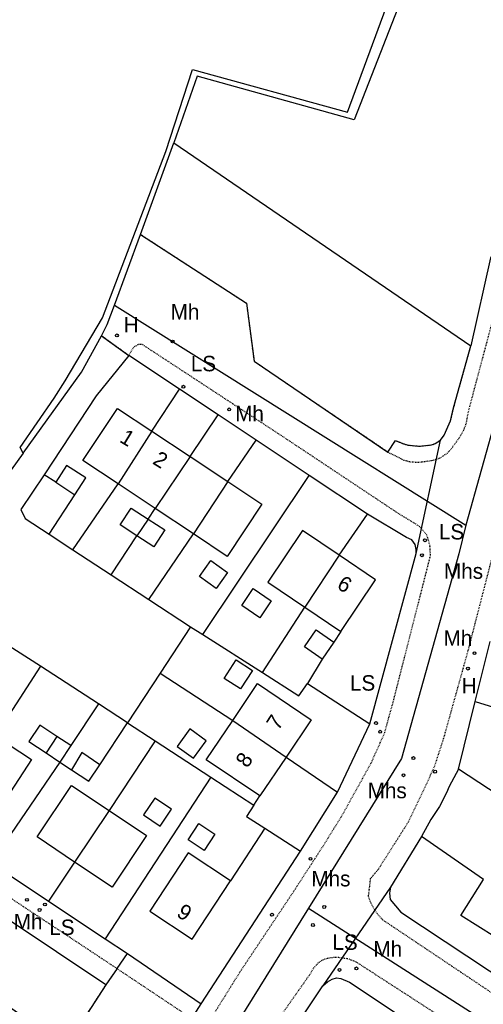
# Model space of a CAD drawing. Header units: metres. Extents: x 611948 to 1225781, y 656699 to 1316021.
# Tile 110 of 169: x 613374 to 613434, y 658484 to 658611. Entities that reach past the tile are written whole.
import ezdxf

# ---------------------------------------------------------------- set-up
doc = ezdxf.new("R2010")
doc.units = ezdxf.units.M
doc.linetypes.add('4696-12$0$PECK', pattern=[0.2, 0.1, -0.1])
for name, color, linetype in [('4696-12$0$BLD_INN_W', 253, 'Continuous'), ('4696-12$0$BLD_OTL_S', 253, 'Continuous'), ('4696-12$0$GEN_LIN_D', 253, 'Continuous'), ('4696-12$0$GEN_PCK_D', 253, '4696-12$0$PECK'), ('4696-12$0$OTHER_SYM', 253, 'Continuous'), ('4696-12$0$POLE_SYMB', 253, 'Continuous'), ('4696-12$0$ROADS', 253, 'Continuous'), ('4696-12$0$ROADS_CTR', 253, 'Continuous'), ('4696-12$0$ROADS_PCK', 253, '4696-12$0$PECK')]:
    doc.layers.add(name, color=color, linetype=linetype)
doc.styles.add('4696-12$0$STANDARD', font='txt')

# ---------------------------------------------------------------- blocks, each defined once
blk = doc.blocks.new('4696-12$0$13', base_point=(160450.170478, 242323.105036))
blk.add_circle((160450.170478, 242323.105036), 0.187958)
blk = doc.blocks.new('4696-12')
at = {"layer": '4696-12$0$BLD_INN_W', "flags": 128}
for points in [[(613391.549, 658558.151), (613387.17, 658551.335)], [(613396.49, 658554.87), (613391.964, 658548.151)], [(613379.1, 658551.555), (613381.563, 658549.911)], [(613401.368, 658551.631), (613396.927, 658544.856)], [(613391.073, 658546.768), (613389.591, 658544.623)], [(613415.79, 658542.097), (613411.372, 658535.372)], [(613402.028, 658520.717), (613408.938, 658515.991)], [(613379.267, 658518.655), (613377.864, 658516.514)], [(613381.045, 658517.472), (613379.636, 658515.335)], [(613384.801, 658514.995), (613382.484, 658516.571), (613381.132, 658514.341)], [(613386.01, 658509.077), (613381.558, 658502.391)]]:
    blk.add_lwpolyline(points, dxfattribs=at)
at = {"layer": '4696-12$0$BLD_OTL_S', "flags": 128}
for points in [[(613387.17, 658551.335), (613382.622, 658554.354), (613387.104, 658561.102), (613391.549, 658558.151)], [(613391.549, 658558.151), (613387.17, 658551.335)], [(613391.549, 658558.151), (613396.49, 658554.87)], [(613396.49, 658554.87), (613391.964, 658548.151)], [(613396.49, 658554.87), (613401.368, 658551.631)], [(613381.563, 658549.911), (613382.991, 658552.11), (613380.509, 658553.723), (613379.1, 658551.555)], [(613377.617, 658552.519), (613374.585, 658548.027), (613375.145, 658546.846), (613378.262, 658544.83)], [(613379.1, 658551.555), (613377.617, 658552.519)], [(613391.964, 658548.151), (613387.17, 658551.335)], [(613401.368, 658551.631), (613405.769, 658548.71), (613401.288, 658541.96), (613396.927, 658544.856)], [(613401.368, 658551.631), (613396.927, 658544.856)], [(613378.262, 658544.83), (613381.563, 658549.911)], [(613389.591, 658544.623), (613387.436, 658546.018), (613388.852, 658548.205), (613391.073, 658546.768)], [(613396.927, 658544.856), (613391.964, 658548.151)], [(613391.073, 658546.768), (613393.225, 658545.376), (613391.808, 658543.187), (613389.591, 658544.623)], [(613391.073, 658546.768), (613389.591, 658544.623)], [(613415.79, 658542.097), (613411.048, 658545.296), (613406.549, 658538.624), (613411.372, 658535.372)], [(613415.79, 658542.097), (613411.372, 658535.372)], [(613416.008, 658532.246), (613420.506, 658538.917), (613415.79, 658542.097)], [(613399.187, 658541.409), (613401.348, 658539.866), (613399.866, 658537.788), (613397.704, 658539.331), (613399.187, 658541.409)], [(613404.662, 658537.786), (613406.999, 658536.2), (613405.519, 658534.022), (613403.183, 658535.609), (613404.662, 658537.786)], [(613411.372, 658535.372), (613416.008, 658532.246)], [(613413.611, 658528.668), (613411.31, 658530.267), (613412.826, 658532.449), (613415.126, 658530.85)], [(613415.126, 658530.85), (613413.611, 658528.668)], [(613402.473, 658528.562), (613404.592, 658527.198), (613403.043, 658524.794), (613400.924, 658526.159), (613402.473, 658528.562)], [(613402.028, 658520.717), (613405.237, 658525.484), (613412.181, 658520.811), (613408.938, 658515.991)], [(613384.651, 658522.891), (613381.045, 658517.472)], [(613388.396, 658520.398), (613384.651, 658522.891)], [(613384.801, 658514.995), (613388.396, 658520.398)], [(613405.544, 658510.948), (613398.6, 658515.621), (613402.028, 658520.717)], [(613402.028, 658520.717), (613408.938, 658515.991)], [(613379.267, 658518.655), (613377.064, 658520.121), (613375.646, 658517.991), (613377.864, 658516.514)], [(613396.468, 658519.621), (613394.826, 658517.371), (613396.925, 658515.838), (613398.568, 658518.09), (613396.468, 658519.621)], [(613371.284, 658518.741), (613375.973, 658515.654), (613371.524, 658508.896), (613366.807, 658512.001)], [(613381.045, 658517.472), (613379.267, 658518.655)], [(613377.864, 658516.514), (613379.636, 658515.335)], [(613381.045, 658517.472), (613379.636, 658515.335)], [(613379.636, 658515.335), (613381.132, 658514.341)], [(613408.938, 658515.991), (613405.544, 658510.948)], [(613381.132, 658514.341), (613383.372, 658512.849), (613384.801, 658514.995)], [(613381.558, 658502.391), (613376.685, 658505.647), (613381.148, 658512.326), (613386.01, 658509.077)], [(613392.646, 658507.04), (613394.11, 658509.231), (613391.935, 658510.683), (613390.472, 658508.493), (613392.646, 658507.04)], [(613386.01, 658509.077), (613390.869, 658505.83), (613386.406, 658499.152), (613381.558, 658502.391)], [(613386.01, 658509.077), (613381.558, 658502.391)], [(613398.309, 658503.907), (613396.233, 658505.279), (613397.615, 658507.368), (613399.69, 658505.995), (613398.309, 658503.907)], [(613401.738, 658499.956), (613396.257, 658503.581), (613391.274, 658496.046), (613396.754, 658492.421), (613401.738, 658499.956)], [(613441.119, 658496.044), (613438.134, 658491.331), (613431.55, 658495.501), (613434.498, 658500.158)]]:
    blk.add_lwpolyline(points, dxfattribs=at)
at = {"layer": '4696-12$0$GEN_LIN_D', "flags": 128}
for points in [[(613478.574, 658683.632), (613474.007, 658639.452), (613473.848, 658638.752), (613458.911, 658616.026), (613440.06, 658587.513), (613435.407, 658580.605), (613432.859, 658569.209)], [(613374.91, 658555.3), (613374.51, 658556.064), (613378.896, 658562.423), (613380.321, 658564.664), (613385.173, 658572.822), (613393.342, 658594.364), (613396.795, 658604.957), (613416.883, 658599.449), (613428.807, 658631.716), (613431.583, 658640.719), (613435.179, 658652.914), (613439.049, 658666.538), (613439.386, 658672.004)], [(613440.639, 658671.68), (613441.45, 658671.437), (613440.065, 658664.224), (613431.068, 658632.883), (613427.873, 658624.429), (613417.743, 658598.425), (613397.424, 658604.081), (613394.411, 658595.454)], [(613390.07, 658583.623), (613394.411, 658595.454)], [(613390.07, 658583.623), (613394.411, 658595.454)], [(613394.411, 658595.454), (613432.859, 658569.209)], [(613394.411, 658595.454), (613432.859, 658569.209)], [(613386.729, 658574.463), (613390.07, 658583.623)], [(613390.07, 658583.623), (613403.804, 658574.7), (613404.78, 658567.202), (613422.107, 658555.461)], [(613385.046, 658570.507), (613385.776, 658571.972), (613386.729, 658574.463)], [(613374.91, 658555.3), (613382.456, 658565.802), (613385.046, 658570.507)], [(613428.904, 658557.007), (613429.386, 658557.643), (613430.223, 658559.499), (613430.619, 658561.184), (613432.859, 658569.209)], [(613388.556, 658567.968), (613384.351, 658562.745), (613377.617, 658552.519)], [(613395.133, 658563.597), (613388.556, 658567.968)], [(613391.549, 658558.151), (613395.133, 658563.597)], [(613400.132, 658560.275), (613395.133, 658563.597)], [(613396.49, 658554.87), (613400.132, 658560.275)], [(613405.059, 658557), (613400.132, 658560.275)], [(613401.368, 658551.631), (613405.059, 658557)], [(613411.936, 658552.429), (613405.059, 658557)], [(613422.107, 658555.461), (613423.09, 658556.956), (613424.026, 658556.55), (613424.721, 658556.357), (613426.153, 658556.212), (613427.743, 658556.376), (613428.246, 658556.553), (613428.904, 658557.007)], [(613374.91, 658555.3), (613361.986, 658537.465)], [(613398.143, 658531.829), (613411.936, 658552.429)], [(613419.461, 658547.427), (613411.936, 658552.429)], [(613381.333, 658542.818), (613387.17, 658551.335)], [(613391.073, 658546.768), (613391.964, 658548.151)], [(613415.79, 658542.097), (613419.461, 658547.427)], [(613425.771, 658542.331), (613425.785, 658542.839), (613425.644, 658543.472), (613425.199, 658544.097), (613424.531, 658544.413), (613419.461, 658547.427)], [(613378.262, 658544.83), (613381.333, 658542.818)], [(613386.288, 658539.571), (613389.591, 658544.623)], [(613391.16, 658536.377), (613396.927, 658544.856)], [(613381.333, 658542.818), (613386.288, 658539.571)], [(613419.751, 658520.278), (613425.771, 658542.331)], [(613386.288, 658539.571), (613391.16, 658536.377)], [(613391.16, 658536.377), (613396.533, 658532.855)], [(613405.853, 658526.914), (613411.372, 658535.372)], [(613396.533, 658532.855), (613392.607, 658526.846)], [(613396.533, 658532.855), (613398.143, 658531.829)], [(613398.143, 658531.829), (613405.853, 658526.914)], [(613416.008, 658532.246), (613415.126, 658530.85)], [(613377.132, 658527.729), (613372.476, 658530.725)], [(613433.407, 658523.186), (613435.327, 658530.939)], [(613413.611, 658528.668), (613411.682, 658525.487)], [(613377.132, 658527.729), (613371.284, 658518.741)], [(613384.651, 658522.891), (613377.132, 658527.729)], [(613392.607, 658526.846), (613388.396, 658520.398)], [(613392.607, 658526.846), (613402.028, 658520.717)], [(613405.853, 658526.914), (613410.599, 658523.888), (613411.682, 658525.487)], [(613411.682, 658525.487), (613419.751, 658520.278)], [(613431.232, 658514.403), (613433.407, 658523.186)], [(613433.407, 658523.186), (613459.492, 658515.11)], [(613388.396, 658520.398), (613391.981, 658518.066)], [(613415.569, 658511.422), (613419.751, 658520.278)], [(613391.981, 658518.066), (613386.01, 658509.077)], [(613391.981, 658518.066), (613399.181, 658513.384)], [(613379.636, 658515.335), (613370.717, 658502.283)], [(613408.938, 658515.991), (613415.569, 658511.422)], [(613431.232, 658514.403), (613430.046, 658512.193), (613429.701, 658511.363), (613428.78, 658509.583), (613427.68, 658507.925), (613426.478, 658505.726)], [(613454.664, 658499.07), (613431.232, 658514.403)], [(613399.181, 658513.384), (613385.515, 658492.484)], [(613399.181, 658513.384), (613404.752, 658509.752)], [(613410.799, 658503.814), (613415.569, 658511.422)], [(613404.752, 658509.752), (613405.544, 658510.948)], [(613404.752, 658509.752), (613403.8, 658508.296), (613406.178, 658506.772)], [(613406.178, 658506.772), (613401.738, 658499.956)], [(613406.178, 658506.772), (613410.799, 658503.814)], [(613426.478, 658505.726), (613422.455, 658499.152)], [(613434.498, 658500.158), (613426.478, 658505.726)], [(613397.925, 658484.06), (613410.799, 658503.814)], [(613385.599, 658486.532), (613380.439, 658478.573), (613373.166, 658483.572), (613373.246, 658490.434), (613356.25, 658501.411), (613355.185, 658501.672), (613354.09, 658501.642), (613352.984, 658501.319), (613352.197, 658500.951), (613351.303, 658500.219), (613345.354, 658491.531), (613345.16, 658490.986), (613344.952, 658490.145), (613344.831, 658488.996), (613344.861, 658487.858), (613345.025, 658486.749), (613345.343, 658485.674), (613345.809, 658484.655), (613346.449, 658483.779), (613347.026, 658483.204), (613347.675, 658482.713), (613348.632, 658482.201), (613378.6, 658462.682)], [(613370.717, 658502.283), (613378.169, 658497.349)], [(613381.558, 658502.391), (613378.169, 658497.349)], [(613422.455, 658499.152), (613422.315, 658498.392), (613422.414, 658497.552), (613423.772, 658495.931), (613443.822, 658482.661)], [(613378.169, 658497.349), (613385.515, 658492.484)], [(613385.515, 658492.484), (613388.383, 658490.585)], [(613387.046, 658488.608), (613388.383, 658490.585)], [(613388.383, 658490.585), (613397.925, 658484.06)], [(613388.383, 658490.585), (613397.925, 658484.06)], [(613387.046, 658488.608), (613385.599, 658486.532)], [(613413.669, 658486.363), (613414.269, 658486.881), (613414.889, 658487.261), (613415.449, 658487.4), (613416.009, 658487.34), (613417.148, 658486.839), (613440.09, 658471.609)], [(613410.926, 658482.238), (613413.669, 658486.363)], [(613396.707, 658482.172), (613397.925, 658484.06)]]:
    blk.add_lwpolyline(points, dxfattribs=at)
at = {"layer": '4696-12$0$GEN_PCK_D', "flags": 128}
for points in [[(613390.07, 658583.623), (613403.804, 658574.7), (613404.78, 658567.202), (613422.107, 658555.461)], [(613385.046, 658570.507), (613388.556, 658567.968)], [(613428.904, 658557.007), (613429.386, 658557.643), (613430.223, 658559.499), (613430.619, 658561.184), (613432.859, 658569.209)], [(613422.107, 658555.461), (613423.09, 658556.956), (613424.026, 658556.55), (613424.721, 658556.357), (613426.153, 658556.212), (613427.743, 658556.376), (613428.246, 658556.553), (613428.904, 658557.007)], [(613385.599, 658486.532), (613380.439, 658478.573), (613373.166, 658483.572), (613373.246, 658490.434), (613356.25, 658501.411), (613355.185, 658501.672), (613354.09, 658501.642), (613352.984, 658501.319), (613352.197, 658500.951), (613351.303, 658500.219), (613345.354, 658491.531), (613345.16, 658490.986), (613344.952, 658490.145), (613344.831, 658488.996), (613344.861, 658487.858), (613345.025, 658486.749), (613345.343, 658485.674), (613345.809, 658484.655), (613346.449, 658483.779), (613347.026, 658483.204), (613347.675, 658482.713), (613348.632, 658482.201), (613378.6, 658462.682)], [(613387.046, 658488.608), (613385.599, 658486.532)], [(613387.046, 658488.608), (613396.707, 658482.172)], [(613396.707, 658482.172), (613397.925, 658484.06)]]:
    blk.add_lwpolyline(points, dxfattribs=at)
at = {"layer": '4696-12$0$ROADS', "flags": 128}
for points in [[(613478.574, 658683.632), (613474.007, 658639.452), (613473.848, 658638.752), (613458.911, 658616.026), (613440.06, 658587.513), (613435.407, 658580.605), (613432.859, 658569.209)], [(613386.729, 658574.463), (613390.07, 658583.623)], [(613390.07, 658583.623), (613403.804, 658574.7), (613404.78, 658567.202), (613422.107, 658555.461)], [(613385.046, 658570.507), (613385.776, 658571.972), (613386.729, 658574.463)], [(613385.046, 658570.507), (613388.556, 658567.968)], [(613428.904, 658557.007), (613429.386, 658557.643), (613430.223, 658559.499), (613430.619, 658561.184), (613432.859, 658569.209)], [(613395.133, 658563.597), (613388.556, 658567.968)], [(613400.132, 658560.275), (613395.133, 658563.597)], [(613405.059, 658557), (613400.132, 658560.275)], [(613411.936, 658552.429), (613405.059, 658557)], [(613422.107, 658555.461), (613423.09, 658556.956), (613424.026, 658556.55), (613424.721, 658556.357), (613426.153, 658556.212), (613427.743, 658556.376), (613428.246, 658556.553), (613428.904, 658557.007)], [(613425.771, 658542.331), (613428.904, 658557.007)], [(613419.461, 658547.427), (613411.936, 658552.429)], [(613425.771, 658542.331), (613425.785, 658542.839), (613425.644, 658543.472), (613425.199, 658544.097), (613424.531, 658544.413), (613419.461, 658547.427)], [(613419.751, 658520.278), (613425.771, 658542.331)], [(613433.407, 658523.186), (613435.327, 658530.939)], [(613431.232, 658514.403), (613433.407, 658523.186)], [(613415.569, 658511.422), (613419.751, 658520.278)], [(613431.232, 658514.403), (613430.046, 658512.193), (613429.701, 658511.363), (613428.78, 658509.583), (613427.68, 658507.925), (613426.478, 658505.726)], [(613410.799, 658503.814), (613415.569, 658511.422)], [(613426.478, 658505.726), (613422.455, 658499.152)], [(613397.925, 658484.06), (613410.799, 658503.814)], [(613385.599, 658486.532), (613380.439, 658478.573), (613373.166, 658483.572), (613373.246, 658490.434), (613356.25, 658501.411), (613355.185, 658501.672), (613354.09, 658501.642), (613352.984, 658501.319), (613352.197, 658500.951), (613351.303, 658500.219), (613345.354, 658491.531), (613345.16, 658490.986), (613344.952, 658490.145), (613344.831, 658488.996), (613344.861, 658487.858), (613345.025, 658486.749), (613345.343, 658485.674), (613345.809, 658484.655), (613346.449, 658483.779), (613347.026, 658483.204), (613347.675, 658482.713), (613348.632, 658482.201), (613378.6, 658462.682)], [(613370.717, 658502.283), (613378.169, 658497.349)], [(613422.455, 658499.152), (613413.669, 658486.363)], [(613422.455, 658499.152), (613422.315, 658498.392), (613422.414, 658497.552), (613423.772, 658495.931), (613443.822, 658482.661)], [(613378.169, 658497.349), (613385.515, 658492.484)], [(613385.515, 658492.484), (613388.383, 658490.585)], [(613387.046, 658488.608), (613388.383, 658490.585)], [(613387.046, 658488.608), (613385.599, 658486.532)], [(613413.669, 658486.363), (613414.269, 658486.881), (613414.889, 658487.261), (613415.449, 658487.4), (613416.009, 658487.34), (613417.148, 658486.839), (613440.09, 658471.609)], [(613410.926, 658482.238), (613413.669, 658486.363)], [(613396.707, 658482.172), (613397.925, 658484.06)]]:
    blk.add_lwpolyline(points, dxfattribs=at)
at = {"layer": '4696-12$0$ROADS_CTR', "flags": 128}
for points in [[(613386.729, 658574.463), (613432.208, 658546)], [(613436.676, 658562.505), (613436.264, 658560.496), (613432.208, 658546)], [(613432.208, 658546), (613431.298, 658542.287), (613423.848, 658515.8), (613411.821, 658496.423)], [(613385.599, 658486.532), (613353.492, 658507.937), (613338.179, 658485.175), (613385.657, 658454.27)], [(613411.821, 658496.423), (613385.657, 658454.27)], [(613411.821, 658496.423), (613451.948, 658470.759), (613459.366, 658463.855), (613461.986, 658462.844), (613465.632, 658461.589), (613471.742, 658460.822), (613472.874, 658460.779)]]:
    blk.add_lwpolyline(points, dxfattribs=at)
at = {"layer": '4696-12$0$ROADS_PCK', "flags": 128}
for points in [[(613422.107, 658555.461), (613424.156, 658554.421), (613424.96, 658554.208), (613426.066, 658554.134), (613427.933, 658554.387), (613428.91, 658554.724), (613429.773, 658555.293), (613430.312, 658555.851), (613431.505, 658557.534), (613431.993, 658558.444), (613432.261, 658559.17), (613432.536, 658560.692), (613436.811, 658576.714), (613437.987, 658579.838), (613439.578, 658582.617), (613441.912, 658586.3), (613444.277, 658589.679), (613464.001, 658619.55), (613471.269, 658629.946), (613473.555, 658633.476), (613475.211, 658636.417), (613475.675, 658637.722), (613476.067, 658639.407), (613476.351, 658641.565), (613483.55, 658709.199), (613483.54, 658709.881), (613483.402, 658710.549), (613483.139, 658711.178), (613482.763, 658711.747), (613482.285, 658712.234), (613481.52, 658712.808), (613480.221, 658713.517), (613478.789, 658713.886), (613477.901, 658713.935), (613477.016, 658713.852), (613449.328, 658714.927)], [(613378.6, 658462.682), (613382.001, 658460.963), (613382.499, 658460.884), (613383.506, 658460.878), (613384.495, 658461.072), (613385.425, 658461.458), (613386.113, 658461.903), (613390.686, 658468.812), (613396.854, 658478.371), (613403.016, 658488.26), (613409.879, 658498.546), (613413.887, 658504.73), (613416.168, 658508.412), (613419.909, 658515.149), (613421.678, 658519.074), (613422.785, 658523.087), (613427.624, 658542.039), (613427.553, 658543.351), (613427.273, 658544.366), (613427.062, 658544.849), (613426.177, 658545.846), (613423.603, 658547.415), (613408.73, 658557.304), (613390.304, 658569.378), (613389.821, 658569.367), (613389.168, 658569.023), (613388.556, 658567.968)], [(613473.573, 658464.188), (613471.694, 658464.329), (613468.676, 658464.711), (613465.977, 658465.453), (613464.638, 658466.094), (613462.852, 658467.214), (613421.441, 658494.911), (613420.858, 658495.557), (613420.331, 658496.313), (613419.903, 658497.129), (613419.597, 658497.944), (613419.876, 658500.287), (613420.916, 658501.529), (613424.674, 658507.454), (613426.693, 658511.588), (613428.148, 658514.769), (613429.315, 658518.326), (613432.474, 658529.648), (613437.535, 658549.268), (613438.608, 658552.441), (613439.135, 658554.352), (613439.548, 658555.006), (613440.116, 658555.532), (613442.076, 658556.564), (613442.636, 658556.762), (613443.511, 658556.928), (613444.697, 658556.9), (613448.405, 658556.338), (613459.973, 658553.617), (613486.512, 658546.954), (613489.845, 658545.527), (613487.721, 658534.915), (613480.091, 658491.911)], [(613387.046, 658488.608), (613347.03, 658515.093)], [(613310.326, 658332.453), (613324.127, 658353.177), (613348.225, 658389.876), (613353.034, 658396.943), (613353.511, 658397.536), (613353.896, 658397.867), (613354.555, 658398.249), (613355.033, 658398.419), (613355.785, 658398.538), (613356.292, 658398.525), (613357.694, 658398.294), (613359.03, 658397.832), (613359.769, 658397.413), (613360.444, 658396.898), (613374.051, 658387.973), (613375.561, 658387.472), (613377.182, 658387.66), (613379.485, 658388.091), (613380.922, 658388.605), (613382.609, 658390.445), (613401.074, 658418.638), (613401.117, 658421.332), (613400.378, 658424.948), (613399.496, 658425.793), (613383.53, 658436.352), (613382.606, 658437.402), (613382.048, 658438.465), (613381.712, 658439.857), (613381.756, 658441.023), (613381.984, 658441.87), (613382.37, 658442.657), (613387.493, 658450.884), (613407.015, 658480.752), (613412.214, 658488.155), (613412.472, 658488.653), (613413.074, 658489.342), (613413.578, 658489.689), (613414.14, 658489.929), (613414.738, 658490.054), (613415.551, 658490.103), (613416.934, 658489.913), (613417.97, 658489.492), (613441.758, 658474.114), (613447.359, 658470.363), (613448.545, 658469.463), (613449.125, 658468.583), (613450.382, 658464.784), (613451.221, 658463.04), (613460.035, 658457.238), (613462.11, 658460.115), (613471.634, 658458.502)]]:
    blk.add_lwpolyline(points, dxfattribs=at)
at = {"layer": '4696-12$0$OTHER_SYM'}
for p in [(613387.027, 658570.55), (613394.231, 658569.76), (613401.561, 658560.973), (613426.518, 658542.099), (613433.325, 658529.433), (613432.471, 658527.438), (613421.104, 658519.257), (613425.405, 658515.851), (613428.217, 658514.093), (613424.132, 658513.637), (613412.087, 658502.82), (613375.379, 658497.516), (613377.022, 658496.199), (613413.872, 658496.586), (613407.104, 658495.585), (613412.398, 658494.254), (613418.027, 658488.638)]:
    blk.add_blockref('4696-12$0$13', p, dxfattribs=at)
at = {"layer": '4696-12$0$POLE_SYMB'}
for p in [(613395.631, 658563.905), (613426.909, 658544.038), (613420.571, 658520.381), (613377.703, 658496.906), (613415.841, 658488.438)]:
    blk.add_blockref('4696-12$0$13', p, dxfattribs=at)
at = {"layer": '4696-12$0$BLD_OTL_S', "style": '4696-12$0$STANDARD'}
for s, rotation, p in [('1', -31.20001, (613387.248, 658556.837)), ('2', -31.60001, (613391.527, 658554.009)), ('6', -31.00001, (613415.375, 658537.888)), ('7', 56.90001, (613407.919, 658519.327)), ('8', 56.20001, (613403.92, 658514.471)), ('9', -32.20001, (613394.629, 658495.446))]:
    blk.add_text(s, height=2, rotation=rotation, dxfattribs=at).set_placement(p)
at = {"layer": '4696-12$0$OTHER_SYM', "style": '4696-12$0$STANDARD'}
for s, p in [('Mh', (613393.987, 658572.604)), ('H', (613387.902, 658570.932)), ('Mh', (613402.333, 658559.449)), ('Mhs', (613429.374, 658539.055)), ('Mh', (613429.308, 658530.385)), ('H', (613431.663, 658524.218)), ('Mhs', (613419.492, 658510.663)), ('Mhs', (613412.207, 658499.258)), ('Mh', (613373.668, 658493.69)), ('Mh', (613420.236, 658490.166))]:
    blk.add_text(s, height=2, rotation=-0.1, dxfattribs=at).set_placement(p)
at = {"layer": '4696-12$0$POLE_SYMB', "style": '4696-12$0$STANDARD'}
for p in [(613396.594, 658565.906), (613428.71, 658544.148), (613417.194, 658524.583), (613378.269, 658492.965), (613414.925, 658491.042)]:
    blk.add_text('LS', height=2, rotation=-0.1, dxfattribs=at).set_placement(p)
blk = doc.blocks.new('OS Mapping')
blk.add_blockref('4696-12', (0, 0))

msp = doc.modelspace()

# ---------------------------------------------------------------- block references
msp.add_blockref('OS Mapping', (0, 0))

doc.saveas('drawing.dxf')
